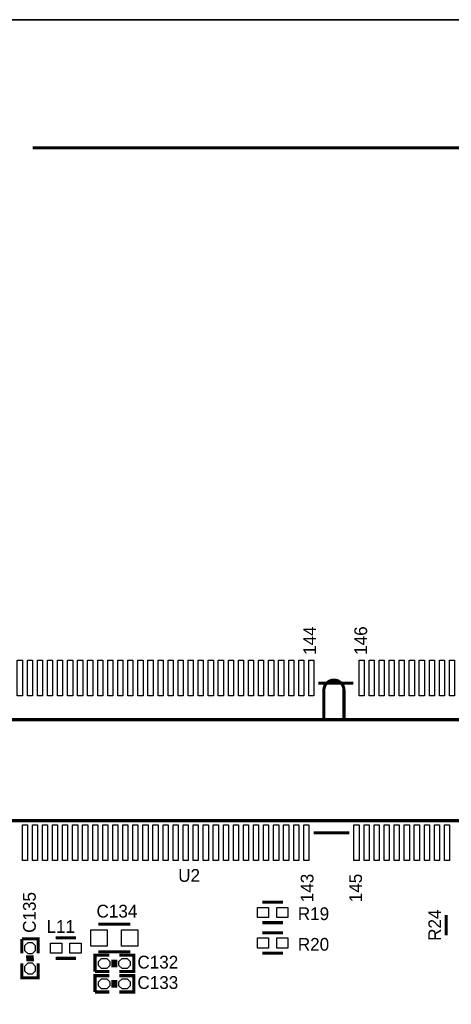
# Model space of a CAD drawing. Extents: x -53 to 531, y -106 to 304.
# Tile 10 of 65: x 41 to 62, y 70 to 119. Entities that reach past the tile are written whole.
import ezdxf
from ezdxf.enums import TextEntityAlignment as Align

# ---------------------------------------------------------------- set-up
doc = ezdxf.new("R2010")
doc.units = 0
for name, color, linetype in [('BOARD_GEOMETRY_OUTLINE', 3, 'CONTINUOUS'), ('PACKAGE_GEOMETRY_SILKSCREEN_TOP', 4, 'CONTINUOUS'), ('PIN_TOP', 5, 'CONTINUOUS'), ('REF_DES_SILKSCREEN_TOP', 6, 'CONTINUOUS')]:
    doc.layers.add(name, color=color, linetype=linetype)

msp = doc.modelspace()

# ---------------------------------------------------------------- linework, layer by layer
at = {"layer": 'BOARD_GEOMETRY_OUTLINE'}
msp.add_lwpolyline([(177.8, 1.016), (176.784, 0), (175.33874, 0), (1.524, 0), (1.016, 0), (0, 1.016), (0, 2.921), (0, 116.84), (0, 118.364), (1.016, 119.38), (2.54, 119.38), (174.93234, 119.38), (176.784, 119.38), (177.8, 118.364), (177.8, 116.80444), (177.8, 4.445), (177.8, 4.572)], close=True, dxfattribs=at)
msp.add_lwpolyline([(174.93234, 119.38), (2.54, 119.38)], dxfattribs=at)
msp.add_lwpolyline([(174.93234, 119.38), (2.54, 119.38)], dxfattribs=at)
at = {"layer": 'PACKAGE_GEOMETRY_SILKSCREEN_TOP', "const_width": 0.1524}
for points in [[(87.688928, 112.999266), (41.402, 112.999266)], [(86.588854, 86.349078), (86.588854, 84.529168), (19.188938, 84.529168), (19.188938, 86.349078)], [(57.355994, 86.349078), (55.609236, 86.349078)], [(87.888826, 78.899258), (87.888826, 79.499206), (17.888966, 79.499206), (17.888966, 78.899258)], [(57.157366, 78.899258), (55.388256, 78.899258)], [(52.832, 75.438), (53.848, 75.438)], [(61.976, 74.803), (61.976, 73.787)], [(44.6659, 74.3458), (46.2661, 74.3458)], [(52.832, 74.422), (53.848, 74.422)], [(41.67886, 72.898), (41.67886, 73.6092), (40.86606, 73.6092)], [(40.86606, 73.6092), (40.86606, 72.898)], [(43.561, 73.66), (42.545, 73.66)], [(52.832, 73.914), (53.848, 73.914)], [(46.2661, 72.9742), (44.6659, 72.9742)], [(41.45788, 72.7202), (41.07688, 72.7202)], [(41.46296, 72.5678), (41.08196, 72.5678)], [(43.561, 72.644), (42.545, 72.644)], [(45.212, 72.7964), (44.5008, 72.7964), (44.5008, 71.9836)], [(45.3898, 72.57542), (45.3898, 72.19442)], [(45.5422, 72.5805), (45.5422, 72.1995)], [(45.72, 71.9836), (46.4312, 71.9836), (46.4312, 72.7964), (45.72, 72.7964)], [(52.832, 72.898), (53.848, 72.898)], [(40.86606, 72.39), (40.86606, 71.6788), (41.67886, 71.6788), (41.67886, 72.39)], [(44.5008, 71.9836), (45.212, 71.9836)], [(45.212, 71.7804), (44.5008, 71.7804), (44.5008, 70.9676)], [(45.3898, 71.55942), (45.3898, 71.17842)], [(45.5422, 71.5645), (45.5422, 71.1835)], [(45.72, 70.9676), (46.4312, 70.9676), (46.4312, 71.7804), (45.72, 71.7804)], [(44.5008, 70.9676), (45.212, 70.9676)]]:
    msp.add_lwpolyline(points, dxfattribs=at)
msp.add_lwpolyline([(56.888888, 84.599272), (56.888888, 85.99932, 0.414073), (56.389016, 86.499192, 0.414213), (55.88889, 85.99932), (55.88889, 84.599272)], format="xyb", dxfattribs=at)
at = {"layer": 'PIN_TOP'}
for points in [[(40.890952, 87.488268), (40.890952, 85.710268), (40.636952, 85.710268), (40.636952, 87.488268)], [(41.390824, 87.488268), (41.390824, 85.710268), (41.136824, 85.710268), (41.136824, 87.488268)], [(41.89095, 87.488268), (41.89095, 85.710268), (41.63695, 85.710268), (41.63695, 87.488268)], [(42.390822, 87.488268), (42.390822, 85.710268), (42.136822, 85.710268), (42.136822, 87.488268)], [(42.890948, 87.488268), (42.890948, 85.710268), (42.636948, 85.710268), (42.636948, 87.488268)], [(43.39082, 87.488268), (43.39082, 85.710268), (43.13682, 85.710268), (43.13682, 87.488268)], [(43.890946, 87.488268), (43.890946, 85.710268), (43.636946, 85.710268), (43.636946, 87.488268)], [(44.390818, 87.488268), (44.390818, 85.710268), (44.136818, 85.710268), (44.136818, 87.488268)], [(44.890944, 87.488268), (44.890944, 85.710268), (44.636944, 85.710268), (44.636944, 87.488268)], [(45.390816, 87.488268), (45.390816, 85.710268), (45.136816, 85.710268), (45.136816, 87.488268)], [(45.890942, 87.488268), (45.890942, 85.710268), (45.636942, 85.710268), (45.636942, 87.488268)], [(46.390814, 87.488268), (46.390814, 85.710268), (46.136814, 85.710268), (46.136814, 87.488268)], [(46.89094, 87.488268), (46.89094, 85.710268), (46.63694, 85.710268), (46.63694, 87.488268)], [(47.390812, 87.488268), (47.390812, 85.710268), (47.136812, 85.710268), (47.136812, 87.488268)], [(47.890938, 87.488268), (47.890938, 85.710268), (47.636938, 85.710268), (47.636938, 87.488268)], [(48.39081, 87.488268), (48.39081, 85.710268), (48.13681, 85.710268), (48.13681, 87.488268)], [(48.890936, 87.488268), (48.890936, 85.710268), (48.636936, 85.710268), (48.636936, 87.488268)], [(49.390808, 87.488268), (49.390808, 85.710268), (49.136808, 85.710268), (49.136808, 87.488268)], [(49.890934, 87.488268), (49.890934, 85.710268), (49.636934, 85.710268), (49.636934, 87.488268)], [(50.390806, 87.488268), (50.390806, 85.710268), (50.136806, 85.710268), (50.136806, 87.488268)], [(50.890932, 87.488268), (50.890932, 85.710268), (50.636932, 85.710268), (50.636932, 87.488268)], [(51.390804, 87.488268), (51.390804, 85.710268), (51.136804, 85.710268), (51.136804, 87.488268)], [(51.89093, 87.488268), (51.89093, 85.710268), (51.63693, 85.710268), (51.63693, 87.488268)], [(52.390802, 87.488268), (52.390802, 85.710268), (52.136802, 85.710268), (52.136802, 87.488268)], [(52.890928, 87.488268), (52.890928, 85.710268), (52.636928, 85.710268), (52.636928, 87.488268)], [(53.3908, 87.488268), (53.3908, 85.710268), (53.1368, 85.710268), (53.1368, 87.488268)], [(53.890926, 87.488268), (53.890926, 85.710268), (53.636926, 85.710268), (53.636926, 87.488268)], [(54.390798, 87.488268), (54.390798, 85.710268), (54.136798, 85.710268), (54.136798, 87.488268)], [(54.890924, 87.488268), (54.890924, 85.710268), (54.636924, 85.710268), (54.636924, 87.488268)], [(55.390796, 87.488268), (55.390796, 85.710268), (55.136796, 85.710268), (55.136796, 87.488268)], [(57.890918, 87.488268), (57.890918, 85.710268), (57.636918, 85.710268), (57.636918, 87.488268)], [(58.39079, 87.488268), (58.39079, 85.710268), (58.13679, 85.710268), (58.13679, 87.488268)], [(58.890916, 87.488268), (58.890916, 85.710268), (58.636916, 85.710268), (58.636916, 87.488268)], [(59.390788, 87.488268), (59.390788, 85.710268), (59.136788, 85.710268), (59.136788, 87.488268)], [(59.890914, 87.488268), (59.890914, 85.710268), (59.636914, 85.710268), (59.636914, 87.488268)], [(60.390786, 87.488268), (60.390786, 85.710268), (60.136786, 85.710268), (60.136786, 87.488268)], [(60.890912, 87.488268), (60.890912, 85.710268), (60.636912, 85.710268), (60.636912, 87.488268)], [(61.390784, 87.488268), (61.390784, 85.710268), (61.136784, 85.710268), (61.136784, 87.488268)], [(61.89091, 87.488268), (61.89091, 85.710268), (61.63691, 85.710268), (61.63691, 87.488268)], [(62.390782, 87.488268), (62.390782, 85.710268), (62.136782, 85.710268), (62.136782, 87.488268)], [(41.140888, 79.288132), (41.140888, 77.510132), (40.886888, 77.510132), (40.886888, 79.288132)], [(41.641014, 79.288132), (41.641014, 77.510132), (41.387014, 77.510132), (41.387014, 79.288132)], [(42.140886, 79.288132), (42.140886, 77.510132), (41.886886, 77.510132), (41.886886, 79.288132)], [(42.641012, 79.288132), (42.641012, 77.510132), (42.387012, 77.510132), (42.387012, 79.288132)], [(43.140884, 79.288132), (43.140884, 77.510132), (42.886884, 77.510132), (42.886884, 79.288132)], [(43.64101, 79.288132), (43.64101, 77.510132), (43.38701, 77.510132), (43.38701, 79.288132)], [(44.140882, 79.288132), (44.140882, 77.510132), (43.886882, 77.510132), (43.886882, 79.288132)], [(44.641008, 79.288132), (44.641008, 77.510132), (44.387008, 77.510132), (44.387008, 79.288132)], [(45.14088, 79.288132), (45.14088, 77.510132), (44.88688, 77.510132), (44.88688, 79.288132)], [(45.641006, 79.288132), (45.641006, 77.510132), (45.387006, 77.510132), (45.387006, 79.288132)], [(46.140878, 79.288132), (46.140878, 77.510132), (45.886878, 77.510132), (45.886878, 79.288132)], [(46.641004, 79.288132), (46.641004, 77.510132), (46.387004, 77.510132), (46.387004, 79.288132)], [(47.140876, 79.288132), (47.140876, 77.510132), (46.886876, 77.510132), (46.886876, 79.288132)], [(47.641002, 79.288132), (47.641002, 77.510132), (47.387002, 77.510132), (47.387002, 79.288132)], [(48.140874, 79.288132), (48.140874, 77.510132), (47.886874, 77.510132), (47.886874, 79.288132)], [(48.641, 79.288132), (48.641, 77.510132), (48.387, 77.510132), (48.387, 79.288132)], [(49.140872, 79.288132), (49.140872, 77.510132), (48.886872, 77.510132), (48.886872, 79.288132)], [(49.640998, 79.288132), (49.640998, 77.510132), (49.386998, 77.510132), (49.386998, 79.288132)], [(50.14087, 79.288132), (50.14087, 77.510132), (49.88687, 77.510132), (49.88687, 79.288132)], [(50.640996, 79.288132), (50.640996, 77.510132), (50.386996, 77.510132), (50.386996, 79.288132)], [(51.140868, 79.288132), (51.140868, 77.510132), (50.886868, 77.510132), (50.886868, 79.288132)], [(51.640994, 79.288132), (51.640994, 77.510132), (51.386994, 77.510132), (51.386994, 79.288132)], [(52.140866, 79.288132), (52.140866, 77.510132), (51.886866, 77.510132), (51.886866, 79.288132)], [(52.640992, 79.288132), (52.640992, 77.510132), (52.386992, 77.510132), (52.386992, 79.288132)], [(53.140864, 79.288132), (53.140864, 77.510132), (52.886864, 77.510132), (52.886864, 79.288132)], [(53.64099, 79.288132), (53.64099, 77.510132), (53.38699, 77.510132), (53.38699, 79.288132)], [(54.140862, 79.288132), (54.140862, 77.510132), (53.886862, 77.510132), (53.886862, 79.288132)], [(54.640988, 79.288132), (54.640988, 77.510132), (54.386988, 77.510132), (54.386988, 79.288132)], [(55.14086, 79.288132), (55.14086, 77.510132), (54.88686, 77.510132), (54.88686, 79.288132)], [(57.640982, 79.288132), (57.640982, 77.510132), (57.386982, 77.510132), (57.386982, 79.288132)], [(58.140854, 79.288132), (58.140854, 77.510132), (57.886854, 77.510132), (57.886854, 79.288132)], [(58.64098, 79.288132), (58.64098, 77.510132), (58.38698, 77.510132), (58.38698, 79.288132)], [(59.140852, 79.288132), (59.140852, 77.510132), (58.886852, 77.510132), (58.886852, 79.288132)], [(59.640978, 79.288132), (59.640978, 77.510132), (59.386978, 77.510132), (59.386978, 79.288132)], [(60.14085, 79.288132), (60.14085, 77.510132), (59.88685, 77.510132), (59.88685, 79.288132)], [(60.640976, 79.288132), (60.640976, 77.510132), (60.386976, 77.510132), (60.386976, 79.288132)], [(61.140848, 79.288132), (61.140848, 77.510132), (60.886848, 77.510132), (60.886848, 79.288132)], [(61.640974, 79.288132), (61.640974, 77.510132), (61.386974, 77.510132), (61.386974, 79.288132)], [(62.140846, 79.288132), (62.140846, 77.510132), (61.886846, 77.510132), (61.886846, 79.288132)], [(52.578, 75.184), (53.1368, 75.184), (53.1368, 74.676), (52.578, 74.676)], [(53.5432, 75.184), (54.102, 75.184), (54.102, 74.676), (53.5432, 74.676)], [(44.2976, 74.0664), (45.1104, 74.0664), (45.1104, 73.2536), (44.2976, 73.2536)], [(45.8216, 74.0664), (46.6344, 74.0664), (46.6344, 73.2536), (45.8216, 73.2536)], [(52.578, 73.66), (53.1368, 73.66), (53.1368, 73.152), (52.578, 73.152)], [(53.5432, 73.66), (54.102, 73.66), (54.102, 73.152), (53.5432, 73.152)], [(41.52646, 73.025), (41.37406, 72.8726), (41.17086, 72.8726), (41.01846, 73.025), (41.01846, 73.279), (41.17086, 73.4314), (41.37406, 73.4314), (41.52646, 73.279)], [(42.8498, 72.898), (42.291, 72.898), (42.291, 73.406), (42.8498, 73.406)], [(43.815, 72.898), (43.2562, 72.898), (43.2562, 73.406), (43.815, 73.406)], [(45.085, 72.644), (45.2374, 72.4916), (45.2374, 72.2884), (45.085, 72.136), (44.831, 72.136), (44.6786, 72.2884), (44.6786, 72.4916), (44.831, 72.644)], [(46.101, 72.644), (46.2534, 72.4916), (46.2534, 72.2884), (46.101, 72.136), (45.847, 72.136), (45.6946, 72.2884), (45.6946, 72.4916), (45.847, 72.644)], [(41.52646, 72.009), (41.37406, 71.8566), (41.17086, 71.8566), (41.01846, 72.009), (41.01846, 72.263), (41.17086, 72.4154), (41.37406, 72.4154), (41.52646, 72.263)], [(45.085, 71.628), (45.2374, 71.4756), (45.2374, 71.2724), (45.085, 71.12), (44.831, 71.12), (44.6786, 71.2724), (44.6786, 71.4756), (44.831, 71.628)], [(46.101, 71.628), (46.2534, 71.4756), (46.2534, 71.2724), (46.101, 71.12), (45.847, 71.12), (45.6946, 71.2724), (45.6946, 71.4756), (45.847, 71.628)]]:
    msp.add_lwpolyline(points, close=True, dxfattribs=at)

# ---------------------------------------------------------------- texts
at = {"layer": 'PACKAGE_GEOMETRY_SILKSCREEN_TOP', "width": 1.0004}
for s, p in [('144', (55.499, 87.757)), ('146', (58.039, 87.757)), ('143', (55.372, 75.438)), ('145', (57.785, 75.438))]:
    msp.add_text(s, height=0.635, rotation=90, dxfattribs=at).set_placement(p)
at = {"layer": 'REF_DES_SILKSCREEN_TOP', "width": 1.0004}
for s, p in [('U2', (48.641, 76.454)), ('C132', (46.611286, 72.13854)), ('C133', (46.611286, 71.12254))]:
    msp.add_text(s, height=0.635, dxfattribs=at).set_placement(p)
msp.add_text('C135', height=0.635, rotation=90, dxfattribs=at).set_placement((41.5544, 73.914))
for s, p in [('C134', (45.593, 74.676)), ('R19', (55.372, 74.549)), ('L11', (42.799, 73.914)), ('R20', (55.372, 73.025))]:
    msp.add_text(s, height=0.635, dxfattribs=at).set_placement(p, align=Align.CENTER)
msp.add_text('R24', height=0.635, rotation=90, dxfattribs=at).set_placement((61.722, 74.295), align=Align.CENTER)

doc.saveas('drawing.dxf')
